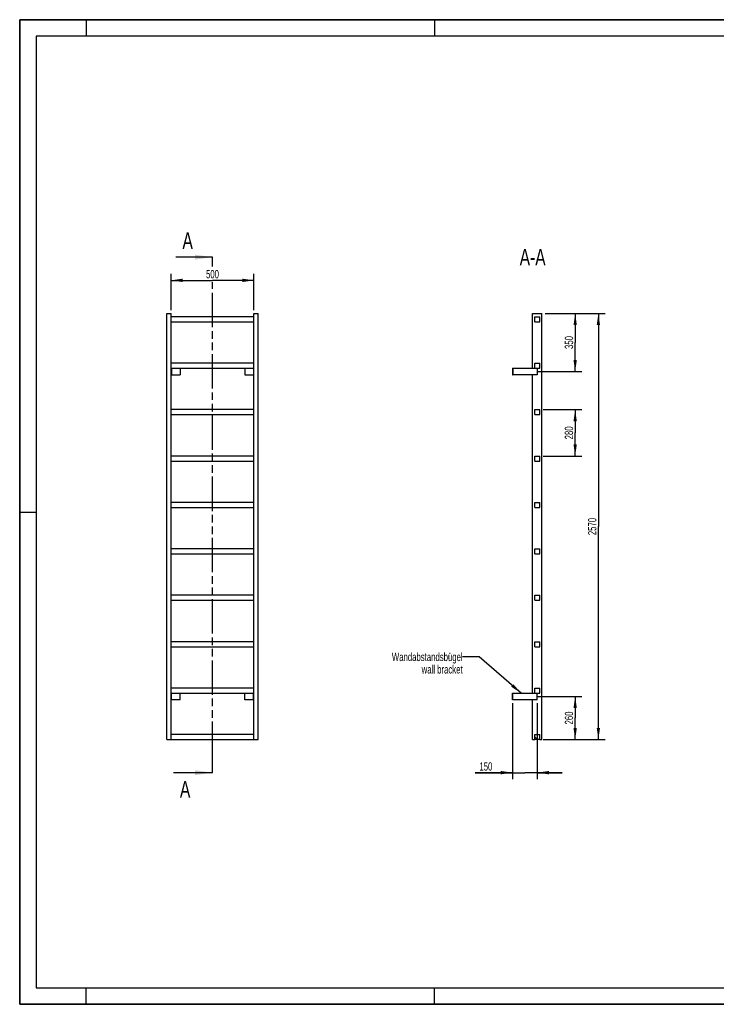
# Model space of a CAD drawing. Header units: millimetres. Extents: x 0 to 8400, y 0 to 5940.
# Tile 1 of 2: x 0 to 4200, y 0 to 5940. Entities that reach past the tile are written whole.
import ezdxf

# ---------------------------------------------------------------- set-up
doc = ezdxf.new("R2010")
doc.units = ezdxf.units.MM
doc.header["$LTSCALE"] = 462
doc.linetypes.add('PHANTOM', pattern=[0.8, 0.45, -0.05, 0.1, -0.05, 0.1, -0.05])
doc.layers.get('0').update_dxf_attribs({"linetype": 'CONTINUOUS'})
for name, color, linetype in [('050_DIMENSIONING', 7, 'CONTINUOUS'), ('053_NOTES', 7, 'CONTINUOUS'), ('HATCHING_BL0', 7, 'CONTINUOUS')]:
    doc.layers.add(name, color=color, linetype=linetype)
doc.styles.get("Standard").update_dxf_attribs({"font": 'txt', "width": 0.7})
doc.dimstyles.new('DIMSTYLE_1', dxfattribs={"dimtxt": 50, "dimasz": 70, "dimexe": 2, "dimexo": 1, "dimtad": 1, "dimdec": 1, "dimtxsty": 'Standard', "dimblk": '_FILLED', "dimblk1": '_FILLED', "dimblk2": '_FILLED', "dimcen": 0.09, "dimazin": 2, "dimtp": 0.8, "dimtm": 0.8, "dimtfac": 1, "dimtdec": 1, "dimtofl": 0, "dimtmove": 0, "dimatfit": 3, "dimldrblk": '_FILLED', "dimfxl": 1, "dimtolj": 1, "dimarcsym": 0})
doc.dimstyles.new('DIMSTYLE_2', dxfattribs={"dimtxt": 50, "dimasz": 70, "dimexe": 2, "dimexo": 1, "dimtad": 1, "dimdec": 1, "dimtxsty": 'Standard', "dimblk": '_FILLED', "dimblk1": '_FILLED', "dimblk2": '_FILLED', "dimcen": 0.09, "dimazin": 2, "dimtp": 0.5, "dimtm": 0.5, "dimtfac": 1, "dimtdec": 1, "dimtofl": 0, "dimtmove": 0, "dimatfit": 3, "dimldrblk": '_FILLED', "dimfxl": 1, "dimtolj": 1, "dimarcsym": 0})
doc.dimstyles.new('DIMSTYLE_3', dxfattribs={"dimtxt": 50, "dimasz": 70, "dimexe": 2, "dimexo": 1, "dimtad": 1, "dimtxsty": 'Standard', "dimblk": '_FILLED', "dimblk1": '_FILLED', "dimblk2": '_FILLED', "dimcen": 0.09, "dimazin": 2, "dimtp": 0.5, "dimtm": 0.5, "dimtfac": 1, "dimtofl": 0, "dimtmove": 0, "dimatfit": 3, "dimldrblk": '_FILLED', "dimfxl": 1, "dimtolj": 1, "dimarcsym": 0})
doc.dimstyles.new('DIMSTYLE_4', dxfattribs={"dimtxt": 50, "dimasz": 70, "dimexe": 2, "dimexo": 1, "dimtad": 1, "dimtxsty": 'Standard', "dimblk": '_FILLED', "dimblk1": '_FILLED', "dimblk2": '_FILLED', "dimcen": 0.09, "dimazin": 2, "dimtp": 2, "dimtm": 2, "dimtfac": 1, "dimtofl": 0, "dimtmove": 0, "dimatfit": 3, "dimldrblk": '_FILLED', "dimfxl": 1, "dimtolj": 1, "dimarcsym": 0})
doc.dimstyles.get("Standard").update_dxf_attribs({"dimtxt": 50, "dimasz": 70, "dimexe": 2, "dimexo": 1, "dimtad": 1, "dimtxsty": 'Standard', "dimblk": '_FILLED', "dimblk1": '_FILLED', "dimblk2": '_FILLED', "dimcen": 0.09, "dimazin": 2, "dimtol": 1, "dimtp": 0.01, "dimtm": 0.01, "dimtfac": 1, "dimtofl": 0, "dimtmove": 0, "dimatfit": 3, "dimldrblk": '_FILLED', "dimfxl": 1, "dimtolj": 1, "dimarcsym": 0})

# ---------------------------------------------------------------- blocks, each defined once
blk = doc.blocks.new('_FILLED')
at = {"color": 0, "linetype": 'ByBlock'}
blk.add_solid([(0, 0), (-1, 0.143), (-1, -0.143)], dxfattribs=at)
blk = doc.blocks.new('*D2')
at = {"layer": '050_DIMENSIONING', "color": 2, "linetype": 'Continuous', "transparency": 16777216}
for p, q in [((912.3, 4187.4), (912.3, 4407.4)), ((1412.3, 4187.4), (1412.3, 4407.4)), ((912.3, 4367.4), (1162.3, 4367.4)), ((1412.3, 4367.4), (1162.3, 4367.4))]:
    blk.add_line(p, q, dxfattribs=at)
at = {"layer": '050_DIMENSIONING', "color": 2, "linetype": 'Continuous', "transparency": 16777216, "xscale": 70, "yscale": 70, "zscale": 70, "rotation": 180}
blk.add_blockref('_FILLED', (912.3, 4367.4), dxfattribs=at)
at = {"layer": '050_DIMENSIONING', "color": 2, "linetype": 'Continuous', "transparency": 16777216, "xscale": 70, "yscale": 70, "zscale": 70}
blk.add_blockref('_FILLED', (1412.3, 4367.4), dxfattribs=at)
at = {"layer": '050_DIMENSIONING', "color": 2, "linetype": 'Continuous', "transparency": 16777216, "insert": (1162.3, 4429.9), "char_height": 50, "width": 171.429, "attachment_point": 2, "line_spacing_factor": 0.9}
blk.add_mtext('500', dxfattribs=at)
blk = doc.blocks.new('*D3')
at = {"layer": '050_DIMENSIONING', "color": 2, "linetype": 'Continuous', "transparency": 16777216}
for p, q in [((3120.3, 1857.4), (3389.1, 1857.4)), ((3349.1, 1857.4), (3349.1, 1727.4)), ((3349.1, 1597.4), (3349.1, 1727.4)), ((3169.1, 1597.4), (3389.1, 1597.4))]:
    blk.add_line(p, q, dxfattribs=at)
at = {"layer": '050_DIMENSIONING', "color": 2, "linetype": 'Continuous', "transparency": 16777216, "xscale": 70, "yscale": 70, "zscale": 70}
for p, rotation in [((3349.1, 1857.4), 90), ((3349.1, 1597.4), 270)]:
    blk.add_blockref('_FILLED', p, dxfattribs=dict(at, rotation=rotation))
at = {"layer": '050_DIMENSIONING', "color": 2, "linetype": 'Continuous', "transparency": 16777216, "insert": (3286.6, 1727.4), "char_height": 50, "width": 176.786, "attachment_point": 2, "rotation": 90, "line_spacing_factor": 0.9}
blk.add_mtext('260', dxfattribs=at)
blk = doc.blocks.new('*D4')
at = {"layer": '050_DIMENSIONING', "color": 2, "linetype": 'Continuous', "transparency": 16777216}
for p, q in [((3169.1, 4167.4), (3389.1, 4167.4)), ((3349.1, 4167.4), (3349.1, 3992.4)), ((3349.1, 3817.4), (3349.1, 3992.4)), ((3125.7, 3817.4), (3389.1, 3817.4))]:
    blk.add_line(p, q, dxfattribs=at)
at = {"layer": '050_DIMENSIONING', "color": 2, "linetype": 'Continuous', "transparency": 16777216, "xscale": 70, "yscale": 70, "zscale": 70}
for p, rotation in [((3349.1, 4167.4), 90), ((3349.1, 3817.4), 270)]:
    blk.add_blockref('_FILLED', p, dxfattribs=dict(at, rotation=rotation))
at = {"layer": '050_DIMENSIONING', "color": 2, "linetype": 'Continuous', "transparency": 16777216, "insert": (3286.6, 3992.4), "char_height": 50, "width": 166.071, "attachment_point": 2, "rotation": 90, "line_spacing_factor": 0.9}
blk.add_mtext('350', dxfattribs=at)
blk = doc.blocks.new('*D5')
at = {"layer": '050_DIMENSIONING', "color": 2, "linetype": 'Continuous', "transparency": 16777216}
for p, q in [((2970.6, 1817.4), (2970.6, 1357.4)), ((3120.6, 1817.4), (3120.6, 1357.4)), ((2970.6, 1397.4), (2746.3, 1397.4)), ((2746.3, 1397.4), (3045.6, 1397.4)), ((3270.6, 1397.4), (3045.6, 1397.4)), ((3120.6, 1397.4), (3270.6, 1397.4))]:
    blk.add_line(p, q, dxfattribs=at)
at = {"layer": '050_DIMENSIONING', "color": 2, "linetype": 'Continuous', "transparency": 16777216, "xscale": 70, "yscale": 70, "zscale": 70}
blk.add_blockref('_FILLED', (2970.6, 1397.4), dxfattribs=at)
at = {"layer": '050_DIMENSIONING', "color": 2, "linetype": 'Continuous', "transparency": 16777216, "xscale": 70, "yscale": 70, "zscale": 70, "rotation": 180}
blk.add_blockref('_FILLED', (3120.6, 1397.4), dxfattribs=at)
at = {"layer": '050_DIMENSIONING', "color": 2, "linetype": 'Continuous', "transparency": 16777216, "insert": (2849.9, 1459.9), "char_height": 50, "width": 155.357, "attachment_point": 3, "line_spacing_factor": 0.9}
blk.add_mtext('150', dxfattribs=at)
blk = doc.blocks.new('*D6')
at = {"layer": '050_DIMENSIONING', "color": 2, "linetype": 'Continuous', "transparency": 16777216}
for p, q in [((3169.1, 4167.4), (3529.1, 4167.4)), ((3489.1, 4167.4), (3489.1, 2882.4)), ((3489.1, 1597.4), (3489.1, 2882.4)), ((3155.6, 1597.4), (3529.1, 1597.4))]:
    blk.add_line(p, q, dxfattribs=at)
at = {"layer": '050_DIMENSIONING', "color": 2, "linetype": 'Continuous', "transparency": 16777216, "xscale": 70, "yscale": 70, "zscale": 70}
for p, rotation in [((3489.1, 4167.4), 90), ((3489.1, 1597.4), 270)]:
    blk.add_blockref('_FILLED', p, dxfattribs=dict(at, rotation=rotation))
at = {"layer": '050_DIMENSIONING', "color": 2, "linetype": 'Continuous', "transparency": 16777216, "insert": (3426.6, 2882.4), "char_height": 50, "width": 230.357, "attachment_point": 2, "rotation": 90, "line_spacing_factor": 0.9}
blk.add_mtext('2570', dxfattribs=at)
blk = doc.blocks.new('*D7')
at = {"layer": '050_DIMENSIONING', "color": 2, "linetype": 'Continuous', "transparency": 16777216}
for p, q in [((3155.6, 3587.4), (3389.1, 3587.4)), ((3349.1, 3587.4), (3349.1, 3447.4)), ((3349.1, 3307.4), (3349.1, 3447.4)), ((3155.6, 3307.4), (3389.1, 3307.4))]:
    blk.add_line(p, q, dxfattribs=at)
at = {"layer": '050_DIMENSIONING', "color": 2, "linetype": 'Continuous', "transparency": 16777216, "xscale": 70, "yscale": 70, "zscale": 70}
for p, rotation in [((3349.1, 3587.4), 90), ((3349.1, 3307.4), 270)]:
    blk.add_blockref('_FILLED', p, dxfattribs=dict(at, rotation=rotation))
at = {"layer": '050_DIMENSIONING', "color": 2, "linetype": 'Continuous', "transparency": 16777216, "insert": (3286.6, 3447.4), "char_height": 50, "width": 176.786, "attachment_point": 2, "rotation": 90, "line_spacing_factor": 0.9}
blk.add_mtext('280', dxfattribs=at)
blk = doc.blocks.new('XSEC_FILLED')
at = {"color": 0, "linetype": 'ByBlock'}
blk.add_solid([(0, 0), (-1, 0.143), (-1, -0.143)], dxfattribs=at)
blk = doc.blocks.new('HATCHING_BL0', base_point=(1044.6, 2952.4))
at = {"layer": 'HATCHING_BL0', "color": 7, "linetype": 'PHANTOM'}
for p, q in [((1162.3, 4450.5), (1162.3, 4507.4)), ((1162.3, 1497.4), (1162.3, 4356)), ((1162.3, 1397.4), (1162.3, 1497.4))]:
    blk.add_line(p, q, dxfattribs=at)
at = {"layer": 'HATCHING_BL0', "color": 7, "linetype": 'Continuous', "char_height": 100, "width": 128.571, "attachment_point": 1, "line_spacing_factor": 0.9}
for insert in [(981.5, 4657.4), (966.2, 1347.4)]:
    blk.add_mtext('A', dxfattribs=dict(at, insert=insert))
at = {"layer": 'HATCHING_BL0', "color": 7, "linetype": 'Continuous'}
for points in [[(1162.3, 4507.4), (942.2, 4507.4)], [(1162.3, 1397.4), (927, 1397.4)]]:
    blk.add_leader(points, dimstyle='Standard', override={"dimasz": 105, "dimtad": 0, "dimldrblk": 'XSEC_FILLED'}, dxfattribs=at)

msp = doc.modelspace()

# ---------------------------------------------------------------- hatches: boundary and pattern name
at = {"linetype": 'Continuous'}
h = msp.add_hatch(dxfattribs=at)
h.set_pattern_fill('ANSI31', color=2, angle=90, style=0, pattern_type=2)
h.set_pattern_definition([(135, (3120.6, 1597.42), (-239.54, -239.54), [])])
edge = h.paths.add_edge_path()
edge.add_line((3135.594, 1597.417), (3105.594, 1597.417))
edge.add_line((3105.594, 1597.417), (3105.594, 1627.417))
edge.add_line((3105.594, 1627.417), (3135.594, 1627.417))
edge.add_line((3135.594, 1597.417), (3135.594, 1627.417))
edge = h.paths.add_edge_path()
edge.add_line((3105.594, 1877.417), (3105.594, 1907.417))
edge.add_line((3105.594, 1907.417), (3135.594, 1907.417))
edge.add_line((3135.594, 1877.417), (3135.594, 1907.417))
edge.add_line((3105.594, 1877.417), (3135.594, 1877.417))
edge = h.paths.add_edge_path()
edge.add_line((3105.594, 2157.417), (3105.594, 2187.417))
edge.add_line((3105.594, 2187.417), (3135.594, 2187.417))
edge.add_line((3135.594, 2157.417), (3135.594, 2187.417))
edge.add_line((3105.594, 2157.417), (3135.594, 2157.417))
edge = h.paths.add_edge_path()
edge.add_line((3105.594, 2437.417), (3105.594, 2467.417))
edge.add_line((3105.594, 2467.417), (3135.594, 2467.417))
edge.add_line((3135.594, 2437.417), (3135.594, 2467.417))
edge.add_line((3105.594, 2437.417), (3135.594, 2437.417))
edge = h.paths.add_edge_path()
edge.add_line((3105.594, 2717.417), (3105.594, 2747.417))
edge.add_line((3105.594, 2747.417), (3135.594, 2747.417))
edge.add_line((3135.594, 2717.417), (3135.594, 2747.417))
edge.add_line((3105.594, 2717.417), (3135.594, 2717.417))
edge = h.paths.add_edge_path()
edge.add_line((3105.594, 2997.417), (3105.594, 3027.417))
edge.add_line((3105.594, 3027.417), (3135.594, 3027.417))
edge.add_line((3135.594, 2997.417), (3135.594, 3027.417))
edge.add_line((3105.594, 2997.417), (3135.594, 2997.417))
edge = h.paths.add_edge_path()
edge.add_line((3105.594, 3277.417), (3105.594, 3307.417))
edge.add_line((3105.594, 3307.417), (3135.594, 3307.417))
edge.add_line((3135.594, 3277.417), (3135.594, 3307.417))
edge.add_line((3105.594, 3277.417), (3135.594, 3277.417))
edge = h.paths.add_edge_path()
edge.add_line((3105.594, 3557.417), (3105.594, 3587.417))
edge.add_line((3105.594, 3587.417), (3135.594, 3587.417))
edge.add_line((3135.594, 3557.417), (3135.594, 3587.417))
edge.add_line((3105.594, 3557.417), (3135.594, 3557.417))
edge = h.paths.add_edge_path()
edge.add_line((3105.594, 3837.417), (3105.594, 3867.417))
edge.add_line((3105.594, 3867.417), (3135.594, 3867.417))
edge.add_line((3135.594, 3837.417), (3135.594, 3867.417))
edge.add_line((3105.594, 3837.417), (3135.594, 3837.417))
edge = h.paths.add_edge_path()
edge.add_line((3105.594, 4117.417), (3105.594, 4147.417))
edge.add_line((3105.594, 4147.417), (3135.594, 4147.417))
edge.add_line((3135.594, 4117.417), (3135.594, 4147.417))
edge.add_line((3105.594, 4117.417), (3135.594, 4117.417))

# ---------------------------------------------------------------- linework, layer by layer
at = {"color": 7, "linetype": 'Continuous'}
for p, q in [((0, 5940), (8400, 5940)), ((0, 0), (0, 5940)), ((887.255, 4167.417), (912.255, 4167.417)), ((887.255, 1597.417), (887.255, 4167.417)), ((912.255, 1597.417), (912.255, 4167.417)), ((1412.255, 4167.417), (1437.255, 4167.417)), ((1412.255, 1597.417), (1412.255, 4167.417)), ((1437.255, 1597.417), (1437.255, 4167.417)), ((3092.094, 4167.417), (3149.094, 4167.417)), ((3092.094, 3837.417), (3092.094, 4167.417)), ((3149.094, 1597.417), (3149.094, 4167.417)), ((1412.255, 4147.417), (912.255, 4147.417)), ((912.255, 4117.417), (1412.255, 4117.417)), ((3105.594, 4147.417), (3135.594, 4147.417)), ((3105.594, 4117.417), (3105.594, 4147.417)), ((3105.594, 4117.417), (3135.594, 4117.417)), ((3135.594, 4117.417), (3135.594, 4147.417)), ((1412.255, 3867.417), (912.255, 3867.417)), ((3105.594, 3867.417), (3135.594, 3867.417)), ((3105.594, 3837.417), (3105.594, 3867.417)), ((3135.594, 3837.417), (3135.594, 3867.417)), ((912.255, 3837.417), (1412.255, 3837.417)), ((914.255, 3837.417), (914.255, 3797.417)), ((967.255, 3837.417), (967.255, 3797.417)), ((1357.255, 3837.417), (1357.255, 3797.417)), ((1410.255, 3837.417), (1410.255, 3797.417)), ((2970.594, 3837.417), (2972.594, 3837.417)), ((2970.594, 3837.417), (2970.594, 3797.417)), ((2972.594, 3837.417), (3105.594, 3837.417)), ((2972.594, 3837.417), (2972.594, 3797.417)), ((3105.594, 3837.417), (3135.594, 3837.417)), ((3120.594, 3837.417), (3120.594, 3797.417)), ((912.255, 3797.417), (914.255, 3797.417)), ((914.255, 3797.417), (967.255, 3797.417)), ((1357.255, 3797.417), (1410.255, 3797.417)), ((1410.255, 3797.417), (1412.255, 3797.417)), ((2970.594, 3797.417), (2972.594, 3797.417)), ((3120.594, 3797.417), (2972.594, 3797.417)), ((3092.094, 1877.417), (3092.094, 3797.417)), ((1412.255, 3587.417), (912.255, 3587.417)), ((3105.594, 3587.417), (3135.594, 3587.417)), ((3105.594, 3557.417), (3105.594, 3587.417)), ((3135.594, 3557.417), (3135.594, 3587.417)), ((912.255, 3557.417), (1412.255, 3557.417)), ((3105.594, 3557.417), (3135.594, 3557.417)), ((1412.255, 3307.417), (912.255, 3307.417)), ((912.255, 3277.417), (1412.255, 3277.417)), ((3105.594, 3307.417), (3135.594, 3307.417)), ((3105.594, 3277.417), (3105.594, 3307.417)), ((3105.594, 3277.417), (3135.594, 3277.417)), ((3135.594, 3277.417), (3135.594, 3307.417)), ((1412.255, 3027.417), (912.255, 3027.417)), ((912.255, 2997.417), (1412.255, 2997.417)), ((3105.594, 3027.417), (3135.594, 3027.417)), ((3105.594, 2997.417), (3105.594, 3027.417)), ((3105.594, 2997.417), (3135.594, 2997.417)), ((3135.594, 2997.417), (3135.594, 3027.417)), ((1412.255, 2747.417), (912.255, 2747.417)), ((3105.594, 2747.417), (3135.594, 2747.417)), ((3105.594, 2717.417), (3105.594, 2747.417)), ((3135.594, 2717.417), (3135.594, 2747.417)), ((912.255, 2717.417), (1412.255, 2717.417)), ((3105.594, 2717.417), (3135.594, 2717.417)), ((1412.255, 2467.417), (912.255, 2467.417)), ((912.255, 2437.417), (1412.255, 2437.417)), ((3105.594, 2467.417), (3135.594, 2467.417)), ((3105.594, 2437.417), (3105.594, 2467.417)), ((3105.594, 2437.417), (3135.594, 2437.417)), ((3135.594, 2437.417), (3135.594, 2467.417)), ((1412.255, 2187.417), (912.255, 2187.417)), ((912.255, 2157.417), (1412.255, 2157.417)), ((3105.594, 2187.417), (3135.594, 2187.417)), ((3105.594, 2157.417), (3105.594, 2187.417)), ((3105.594, 2157.417), (3135.594, 2157.417)), ((3135.594, 2157.417), (3135.594, 2187.417)), ((1412.255, 1907.417), (912.255, 1907.417)), ((3105.594, 1907.417), (3135.594, 1907.417)), ((3105.594, 1877.417), (3105.594, 1907.417)), ((3135.594, 1877.417), (3135.594, 1907.417)), ((912.255, 1877.417), (1412.255, 1877.417)), ((914.255, 1837.417), (914.255, 1877.417)), ((967.255, 1837.417), (967.255, 1877.417)), ((1357.255, 1837.417), (1357.255, 1877.417)), ((1410.255, 1837.417), (1410.255, 1877.417)), ((2970.594, 1877.417), (2972.594, 1877.417)), ((2970.594, 1837.417), (2970.594, 1877.417)), ((2972.594, 1877.417), (3105.594, 1877.417)), ((2972.594, 1837.417), (2972.594, 1877.417)), ((3105.594, 1877.417), (3135.594, 1877.417)), ((3120.594, 1837.417), (3120.594, 1877.417)), ((914.255, 1837.417), (912.255, 1837.417)), ((967.255, 1837.417), (914.255, 1837.417)), ((1410.255, 1837.417), (1357.255, 1837.417)), ((1412.255, 1837.417), (1410.255, 1837.417)), ((2972.594, 1837.417), (2970.594, 1837.417)), ((3120.594, 1837.417), (2972.594, 1837.417)), ((3092.094, 1597.417), (3092.094, 1837.417)), ((1412.255, 1627.417), (912.255, 1627.417)), ((3105.594, 1627.417), (3135.594, 1627.417)), ((3105.594, 1597.417), (3105.594, 1627.417)), ((3135.594, 1597.417), (3135.594, 1627.417)), ((887.255, 1597.417), (912.255, 1597.417)), ((912.255, 1597.417), (1412.255, 1597.417)), ((1412.255, 1597.417), (1437.255, 1597.417)), ((3092.094, 1597.417), (3105.594, 1597.417)), ((3135.594, 1597.417), (3105.594, 1597.417)), ((3135.594, 1597.417), (3149.094, 1597.417)), ((0, 0), (8400, 0))]:
    msp.add_line(p, q, dxfattribs=at)
at = {"color": 3, "linetype": 'Continuous'}
for p, q in [((0, 5940), (0, 0)), ((8400, 5940), (0, 5940)), ((400, 5940), (400, 5840)), ((2500, 5940), (2500, 5840)), ((0, 2970), (100, 2970)), ((400, 0), (400, 100)), ((2500, 0), (2500, 100)), ((8400, 0), (0, 0))]:
    msp.add_line(p, q, dxfattribs=at)
at = {"color": 5, "linetype": 'Continuous'}
for p, q in [((100, 5840), (100, 100)), ((8300, 5840), (100, 5840)), ((100, 100), (8300, 100))]:
    msp.add_line(p, q, dxfattribs=at)

# ---------------------------------------------------------------- block references
at = {"layer": 'HATCHING_BL0'}
msp.add_blockref('HATCHING_BL0', (1044.603, 2952.417), dxfattribs=at)

# ---------------------------------------------------------------- texts
at = {"layer": '053_NOTES', "color": 2, "linetype": 'Continuous', "attachment_point": 3, "line_spacing_factor": 0.9}
for s, insert, char_height, width in [('A-A', (3170.726, 4557.417), 100, 364.28571), ('Wandabstandsbügel\\Pwall bracket', (2670.594, 2120.711), 50, 945.35714)]:
    msp.add_mtext(s, dxfattribs=dict(at, insert=insert, char_height=char_height, width=width))

# ---------------------------------------------------------------- dimensions: what is measured, and where the dimension line sits
at = {"layer": '050_DIMENSIONING', "color": 2, "linetype": 'Continuous'}
for base, p1, p2, dimstyle, picture, middle in [((1412.255, 4367.417), (912.255, 4186.417), (1412.255, 4186.417), 'DIMSTYLE_1', '*D2', (1155.112, 4367.417)), ((3120.594, 1397.417), (2970.594, 1818.417), (3120.594, 1818.417), 'DIMSTYLE_3', '*D5', (2790.984, 1397.417))]:
    dim = msp.add_linear_dim(base=base, p1=p1, p2=p2, dimstyle=dimstyle, dxfattribs=at)
    dim.commit()
    dim.dimension.update_dxf_attribs({"geometry": picture, "text_midpoint": middle, "dimtype": 160})
for base, p1, p2, angle, dimstyle, picture, middle in [((3349.094, 3817.417), (3168.094, 4167.417), (3124.738, 3817.417), 270, 'DIMSTYLE_2', '*D4', (3349.094, 3985.274)), ((3489.094, 4167.417), (3154.594, 1597.417), (3168.094, 4167.417), 90, 'DIMSTYLE_4', '*D6', (3489.094, 2875.274)), ((3349.094, 3307.417), (3154.594, 3587.417), (3154.594, 3307.417), 270, 'DIMSTYLE_3', '*D7', (3349.094, 3440.274)), ((3349.094, 1857.417), (3168.094, 1597.417), (3119.332, 1857.417), 90, 'DIMSTYLE_2', '*D3', (3349.094, 1720.274))]:
    dim = msp.add_linear_dim(base=base, p1=p1, p2=p2, angle=angle, dimstyle=dimstyle, dxfattribs=at)
    dim.commit()
    dim.dimension.update_dxf_attribs({"geometry": picture, "text_midpoint": middle, "dimtype": 160})

# ---------------------------------------------------------------- leaders
at = {"layer": '053_NOTES', "color": 2, "linetype": 'Continuous', "annotation_type": 0, "has_hookline": 1, "hookline_direction": 1, "text_width": 578.176}
msp.add_leader([(3023.161, 1877.417), (2770.594, 2095.711), (2670.594, 2095.711)], dimstyle='Standard', override={"dimtad": 0}, dxfattribs=at)

doc.saveas('drawing.dxf')
